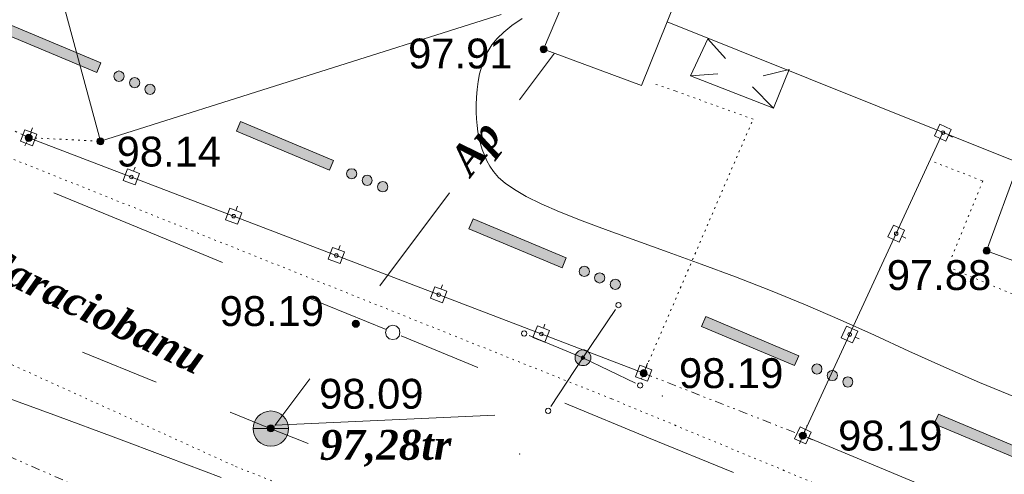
# Model space of a CAD drawing. Header units: millimetres. Extents: x 9396 to 25236, y 15106 to 31102.
# Tile 109 of 256: x 11153 to 11208, y 16068 to 16093. Entities that reach past the tile are written whole.
import ezdxf
from ezdxf.enums import TextEntityAlignment as Align

# ---------------------------------------------------------------- set-up
doc = ezdxf.new("R2010")
doc.units = ezdxf.units.MM
for name, pattern in [('DIVIDE', [1.25, 0.5, -0.25, 0, -0.25, 0, -0.25]), ('DOT', [0.25, 0, -0.25]), ('HIDDEN', [0.375, 0.25, -0.125])]:
    doc.linetypes.add(name, pattern=pattern)
for name, color, linetype, lineweight, true_color in [('1001010', 7, 'Continuous', 9, 0x000000), ('10010110', 7, 'Continuous', 20, 0xa25100), ('1060000', 7, 'Continuous', 9, 0x000000), ('1070000', 7, 'DOT', 9, 0x000000), ('11113000', 7, 'Continuous', 9, 0x000000), ('2030012', 7, 'Continuous', 9, 0x000000), ('21100200', 7, 'HIDDEN', 0, 0x800080), ('3000105', 7, 'DIVIDE', 9, 0x000000), ('3000113', 7, 'Continuous', 9, 0x000000), ('3000130', 7, 'Continuous', 9, 0x000000), ('5010210', 7, 'Continuous', 20, 0x008000), ('5010420', 7, 'Continuous', 9, 0x000000), ('9010110', 7, 'Continuous', 9, 0x000000), ('9010120', 7, 'Continuous', 20, 0x000000)]:
    doc.layers.add(name, color=color, linetype=linetype, lineweight=lineweight, true_color=true_color)
doc.styles.add('12', font='timesbi.ttf', dxfattribs={"height": 0.001693})
doc.styles.add('2', font='timesbi.ttf', dxfattribs={"height": 0.001693})
doc.styles.add('3', font='timesbi.ttf', dxfattribs={"height": 0.001693})
doc.styles.add('F2', font='arial.ttf', dxfattribs={"height": 0.001693})

# ---------------------------------------------------------------- blocks, each defined once
blk = doc.blocks.new('SYMBOL21100200')
at = {"true_color": 0x800080}
h = blk.add_hatch(color=216, dxfattribs=at)
edge = h.paths.add_edge_path()
edge.add_arc((0, 0), 0.1, 0, 360)
at = {"color": 216, "linetype": 'Continuous', "lineweight": 0, "true_color": 0x800080}
blk.add_circle((0, 0), 0.1, dxfattribs=at)
blk = doc.blocks.new('SYMBOL2030012')
at = {"true_color": 0xffffff}
h = blk.add_hatch(color=7, dxfattribs=at)
edge = h.paths.add_edge_path()
edge.add_arc((0, 0), 0.225, 0, 360)
at = {"true_color": 0x000000}
h = blk.add_hatch(color=18, dxfattribs=at)
edge = h.paths.add_edge_path()
edge.add_arc((0, 0), 0.05, 0, 360)
at = {"color": 18, "linetype": 'Continuous', "lineweight": 0, "true_color": 0x000000}
for radius in [0.225, 0.05]:
    blk.add_circle((0, 0), radius, dxfattribs=at)
blk = doc.blocks.new('SYMBOL5010420')
at = {"true_color": 0xffffff}
h = blk.add_hatch(color=7, dxfattribs=at)
edge = h.paths.add_edge_path()
edge.add_arc((0, 0), 0.5, 0, 360)
at = {"color": 18, "linetype": 'Continuous', "lineweight": 9, "true_color": 0x000000, "flags": 128}
blk.add_lwpolyline([(-0.5, 0), (0.5, 0)], dxfattribs=at)
at = {"color": 18, "linetype": 'Continuous', "lineweight": 9, "true_color": 0x000000}
blk.add_circle((0, 0), 0.5, dxfattribs=at)

msp = doc.modelspace()

# ---------------------------------------------------------------- hatches: boundary and pattern name
at = {"layer": '11113000', "true_color": 0xffffff}
h = msp.add_hatch(color=7, dxfattribs=at)
h.paths.add_polyline_path([(11151.741, 16092.627), (11157.021, 16090.417), (11157.251, 16090.967), (11151.971, 16093.177)])
h.paths.add_polyline_path([(11158.271, 16089.917), (11158.421, 16089.957), (11158.531, 16090.067), (11158.571, 16090.207), (11158.531, 16090.357), (11158.421, 16090.467), (11158.271, 16090.507), (11158.131, 16090.467), (11158.021, 16090.357), (11157.981, 16090.207), (11158.021, 16090.067), (11158.131, 16089.957)])
h.paths.add_polyline_path([(11159.151, 16089.547), (11159.301, 16089.587), (11159.411, 16089.697), (11159.451, 16089.837), (11159.411, 16089.987), (11159.301, 16090.097), (11159.151, 16090.137), (11159.011, 16090.097), (11158.901, 16089.987), (11158.861, 16089.837), (11158.901, 16089.697), (11159.011, 16089.587)])
h.paths.add_polyline_path([(11160.031, 16089.177), (11160.181, 16089.217), (11160.291, 16089.327), (11160.331, 16089.477), (11160.291, 16089.617), (11160.181, 16089.727), (11160.031, 16089.767), (11159.891, 16089.727), (11159.781, 16089.617), (11159.741, 16089.477), (11159.781, 16089.327), (11159.891, 16089.217)])
h.paths.add_polyline_path([(11164.931, 16087.097), (11170.201, 16084.877), (11170.431, 16085.437), (11165.161, 16087.647)])
h.paths.add_polyline_path([(11171.461, 16084.387), (11171.611, 16084.427), (11171.711, 16084.537), (11171.751, 16084.677), (11171.711, 16084.827), (11171.611, 16084.937), (11171.461, 16084.967), (11171.311, 16084.937), (11171.211, 16084.827), (11171.171, 16084.677), (11171.211, 16084.537), (11171.311, 16084.427)])
h.paths.add_polyline_path([(11172.341, 16084.017), (11172.491, 16084.057), (11172.591, 16084.167), (11172.631, 16084.307), (11172.591, 16084.457), (11172.491, 16084.567), (11172.341, 16084.607), (11172.191, 16084.567), (11172.091, 16084.457), (11172.051, 16084.307), (11172.091, 16084.167), (11172.191, 16084.057)])
h.paths.add_polyline_path([(11173.221, 16083.647), (11173.371, 16083.687), (11173.471, 16083.797), (11173.511, 16083.937), (11173.471, 16084.087), (11173.371, 16084.197), (11173.221, 16084.237), (11173.071, 16084.197), (11172.961, 16084.087), (11172.931, 16083.937), (11172.961, 16083.797), (11173.071, 16083.687)])
h.paths.add_polyline_path([(11178.111, 16081.567), (11183.391, 16079.347), (11183.621, 16079.907), (11178.351, 16082.117)])
h.paths.add_polyline_path([(11184.651, 16078.857), (11184.791, 16078.897), (11184.901, 16078.997), (11184.941, 16079.147), (11184.901, 16079.297), (11184.791, 16079.397), (11184.651, 16079.437), (11184.501, 16079.397), (11184.391, 16079.297), (11184.351, 16079.147), (11184.391, 16078.997), (11184.501, 16078.897)])
h.paths.add_polyline_path([(11185.531, 16078.487), (11185.671, 16078.527), (11185.781, 16078.627), (11185.821, 16078.777), (11185.781, 16078.927), (11185.671, 16079.027), (11185.531, 16079.067), (11185.381, 16079.027), (11185.271, 16078.927), (11185.231, 16078.777), (11185.271, 16078.627), (11185.381, 16078.527)])
h.paths.add_polyline_path([(11186.401, 16078.117), (11186.551, 16078.157), (11186.661, 16078.267), (11186.701, 16078.407), (11186.661, 16078.557), (11186.551, 16078.667), (11186.401, 16078.707), (11186.261, 16078.667), (11186.151, 16078.557), (11186.111, 16078.407), (11186.151, 16078.267), (11186.261, 16078.157)])
h.paths.add_polyline_path([(11191.301, 16076.027), (11196.571, 16073.817), (11196.811, 16074.367), (11191.531, 16076.587)])
h.paths.add_polyline_path([(11197.831, 16073.317), (11197.981, 16073.357), (11198.091, 16073.467), (11198.121, 16073.617), (11198.091, 16073.757), (11197.981, 16073.867), (11197.831, 16073.907), (11197.691, 16073.867), (11197.581, 16073.757), (11197.541, 16073.617), (11197.581, 16073.467), (11197.691, 16073.357)])
h.paths.add_polyline_path([(11198.711, 16072.957), (11198.861, 16072.987), (11198.961, 16073.097), (11199.001, 16073.247), (11198.961, 16073.397), (11198.861, 16073.497), (11198.711, 16073.537), (11198.561, 16073.497), (11198.461, 16073.397), (11198.421, 16073.247), (11198.461, 16073.097), (11198.561, 16072.987)])
h.paths.add_polyline_path([(11199.591, 16072.587), (11199.741, 16072.627), (11199.841, 16072.727), (11199.881, 16072.877), (11199.841, 16073.027), (11199.741, 16073.127), (11199.591, 16073.167), (11199.441, 16073.127), (11199.341, 16073.027), (11199.301, 16072.877), (11199.341, 16072.727), (11199.441, 16072.627)])
h.paths.add_polyline_path([(11204.481, 16070.497), (11209.761, 16068.287), (11209.991, 16068.837), (11204.721, 16071.047)])
h.paths.add_polyline_path([(11211.021, 16067.787), (11211.161, 16067.827), (11211.271, 16067.937), (11211.311, 16068.087), (11211.271, 16068.227), (11211.161, 16068.337), (11211.021, 16068.377), (11210.871, 16068.337), (11210.761, 16068.227), (11210.721, 16068.087), (11210.761, 16067.937), (11210.871, 16067.827)])
h.paths.add_polyline_path([(11211.901, 16067.417), (11212.041, 16067.457), (11212.151, 16067.567), (11212.191, 16067.717), (11212.151, 16067.857), (11212.041, 16067.967), (11211.901, 16068.007), (11211.751, 16067.967), (11211.641, 16067.857), (11211.601, 16067.717), (11211.641, 16067.567), (11211.751, 16067.457)])
h.paths.add_polyline_path([(11212.781, 16067.047), (11212.921, 16067.087), (11213.031, 16067.197), (11213.071, 16067.347), (11213.031, 16067.487), (11212.921, 16067.597), (11212.781, 16067.637), (11212.631, 16067.597), (11212.521, 16067.487), (11212.481, 16067.347), (11212.521, 16067.197), (11212.631, 16067.087)])
h.paths.add_polyline_path([(11217.671, 16064.967), (11222.941, 16062.757), (11223.181, 16063.307), (11217.901, 16065.517)])
h.paths.add_polyline_path([(11224.201, 16062.257), (11224.351, 16062.297), (11224.461, 16062.407), (11224.501, 16062.547), (11224.461, 16062.697), (11224.351, 16062.807), (11224.201, 16062.847), (11224.061, 16062.807), (11223.951, 16062.697), (11223.911, 16062.547), (11223.951, 16062.407), (11224.061, 16062.297)])
h.paths.add_polyline_path([(11225.081, 16061.887), (11225.231, 16061.927), (11225.341, 16062.037), (11225.381, 16062.177), (11225.341, 16062.327), (11225.231, 16062.437), (11225.081, 16062.477), (11224.941, 16062.437), (11224.831, 16062.327), (11224.791, 16062.177), (11224.831, 16062.037), (11224.941, 16061.927)])
h.paths.add_polyline_path([(11225.961, 16061.517), (11226.111, 16061.557), (11226.221, 16061.667), (11226.251, 16061.817), (11226.221, 16061.957), (11226.111, 16062.067), (11225.961, 16062.107), (11225.811, 16062.067), (11225.711, 16061.957), (11225.671, 16061.817), (11225.711, 16061.667), (11225.811, 16061.557)])
h.paths.add_polyline_path([(11230.861, 16059.437), (11236.131, 16057.217), (11236.361, 16057.777), (11231.091, 16059.987)])
h.paths.add_polyline_path([(11237.391, 16056.727), (11237.541, 16056.767), (11237.641, 16056.867), (11237.681, 16057.017), (11237.641, 16057.167), (11237.541, 16057.267), (11237.391, 16057.307), (11237.241, 16057.267), (11237.141, 16057.167), (11237.101, 16057.017), (11237.141, 16056.867), (11237.241, 16056.767)])
h.paths.add_polyline_path([(11238.271, 16056.357), (11238.411, 16056.397), (11238.521, 16056.507), (11238.561, 16056.647), (11238.521, 16056.797), (11238.411, 16056.907), (11238.271, 16056.947), (11238.121, 16056.907), (11238.011, 16056.797), (11237.971, 16056.647), (11238.011, 16056.507), (11238.121, 16056.397)])
h.paths.add_polyline_path([(11239.151, 16055.987), (11239.291, 16056.027), (11239.401, 16056.137), (11239.441, 16056.277), (11239.401, 16056.427), (11239.291, 16056.537), (11239.151, 16056.577), (11239.001, 16056.537), (11238.891, 16056.427), (11238.851, 16056.277), (11238.891, 16056.137), (11239.001, 16056.027)])
h.paths.add_polyline_path([(11244.041, 16053.897), (11249.321, 16051.687), (11249.551, 16052.247), (11244.271, 16054.457)])
h.paths.add_polyline_path([(11250.571, 16051.197), (11250.721, 16051.237), (11250.831, 16051.337), (11250.871, 16051.487), (11250.831, 16051.637), (11250.721, 16051.737), (11250.571, 16051.777), (11250.431, 16051.737), (11250.321, 16051.637), (11250.281, 16051.487), (11250.321, 16051.337), (11250.431, 16051.237)])
h.paths.add_polyline_path([(11251.451, 16050.827), (11251.601, 16050.867), (11251.711, 16050.967), (11251.751, 16051.117), (11251.711, 16051.267), (11251.601, 16051.367), (11251.451, 16051.407), (11251.311, 16051.367), (11251.201, 16051.267), (11251.161, 16051.117), (11251.201, 16050.967), (11251.311, 16050.867)])
h.paths.add_polyline_path([(11252.331, 16050.457), (11252.481, 16050.497), (11252.591, 16050.597), (11252.631, 16050.747), (11252.591, 16050.897), (11252.481, 16051.007), (11252.331, 16051.037), (11252.191, 16051.007), (11252.081, 16050.897), (11252.041, 16050.747), (11252.081, 16050.597), (11252.191, 16050.497)])
h.paths.add_polyline_path([(11257.231, 16048.367), (11262.501, 16046.157), (11262.731, 16046.707), (11257.461, 16048.927)])
h.paths.add_polyline_path([(11263.761, 16045.657), (11263.911, 16045.697), (11264.011, 16045.807), (11264.051, 16045.957), (11264.011, 16046.097), (11263.911, 16046.207), (11263.761, 16046.247), (11263.611, 16046.207), (11263.511, 16046.097), (11263.471, 16045.957), (11263.511, 16045.807), (11263.611, 16045.697)])
h.paths.add_polyline_path([(11264.641, 16045.297), (11264.791, 16045.327), (11264.891, 16045.437), (11264.931, 16045.587), (11264.891, 16045.727), (11264.791, 16045.837), (11264.641, 16045.877), (11264.491, 16045.837), (11264.391, 16045.727), (11264.351, 16045.587), (11264.391, 16045.437), (11264.491, 16045.327)])
h.paths.add_polyline_path([(11265.521, 16044.927), (11265.661, 16044.967), (11265.771, 16045.067), (11265.811, 16045.217), (11265.771, 16045.367), (11265.661, 16045.467), (11265.521, 16045.507), (11265.371, 16045.467), (11265.261, 16045.367), (11265.231, 16045.217), (11265.261, 16045.067), (11265.371, 16044.967)])
h.paths.add_polyline_path([(11270.411, 16042.837), (11275.691, 16040.627), (11275.921, 16041.177), (11270.641, 16043.387)])
h.paths.add_polyline_path([(11276.951, 16040.127), (11277.091, 16040.167), (11277.201, 16040.277), (11277.241, 16040.417), (11277.201, 16040.567), (11277.091, 16040.677), (11276.951, 16040.717), (11276.801, 16040.677), (11276.691, 16040.567), (11276.651, 16040.417), (11276.691, 16040.277), (11276.801, 16040.167)])
h.paths.add_polyline_path([(11277.821, 16039.757), (11277.971, 16039.797), (11278.081, 16039.907), (11278.121, 16040.057), (11278.081, 16040.197), (11277.971, 16040.307), (11277.821, 16040.347), (11277.681, 16040.307), (11277.571, 16040.197), (11277.531, 16040.057), (11277.571, 16039.907), (11277.681, 16039.797)])
h.paths.add_polyline_path([(11278.701, 16039.387), (11278.851, 16039.427), (11278.961, 16039.537), (11279.001, 16039.687), (11278.961, 16039.827), (11278.851, 16039.937), (11278.701, 16039.977), (11278.561, 16039.937), (11278.451, 16039.827), (11278.411, 16039.687), (11278.451, 16039.537), (11278.561, 16039.427)])

# ---------------------------------------------------------------- linework, layer by layer
at = {"layer": '1001010', "color": 253}
for p, q in [((11154.934, 16095.029), (11157.223, 16086.524)), ((11157.223, 16086.524), (11179.946, 16093.706)), ((11189.35, 16093.303), (11187.885, 16089.687)), ((11191.654, 16092.335), (11192.646, 16091.21)), ((11190.677, 16090.235), (11192.216, 16090.351)), ((11196.258, 16090.593), (11194.79, 16090.226)), ((11195.369, 16088.397), (11196.258, 16090.593)), ((11195.369, 16088.397), (11194.179, 16089.614))]:
    msp.add_line(p, q, dxfattribs=at)
for points in [[(11189.35, 16093.303, 0), (11194.43, 16105.919, 0), (11215.685, 16097.07, 0)], [(11184.312, 16096.436, 0), (11182.343, 16091.739, 0), (11187.885, 16089.687, 0)], [(11227.336, 16073.014, 0), (11207.449, 16080.318, 0), (11209.284, 16085.294, 0), (11189.35, 16093.303, 0)], [(11195.369, 16088.397, 0), (11190.677, 16090.235, 0), (11191.654, 16092.335, 0)]]:
    msp.add_polyline3d(points, dxfattribs=at)
at = {"layer": '10010110'}
for points in [[(11209.122, 16071.998, 42.169), (11207.049, 16072.853, 45.263), (11205.032, 16073.735, 47.753), (11203.055, 16074.63, 49.691), (11201.1, 16075.524, 51.132), (11199.151, 16076.404, 52.129), (11197.189, 16077.255, 52.734), (11195.205, 16078.066, 53.008), (11193.226, 16078.834, 53.03), (11191.282, 16079.559, 52.886), (11189.407, 16080.239, 52.661), (11187.633, 16080.876, 52.44), (11185.994, 16081.469, 52.31), (11184.521, 16082.016, 52.356), (11183.247, 16082.519, 52.664), (11182.196, 16082.977, 53.303), (11181.35, 16083.397, 54.278), (11180.684, 16083.782, 55.579), (11180.171, 16084.141, 57.195), (11179.784, 16084.478, 59.116), (11179.498, 16084.8, 61.332), (11179.286, 16085.112, 63.831), (11179.122, 16085.421, 66.604), (11178.983, 16085.732, 69.601), (11178.864, 16086.048, 72.622), (11178.765, 16086.372, 75.427), (11178.684, 16086.705, 77.778), (11178.621, 16087.05, 79.434), (11178.574, 16087.41, 80.158), (11178.542, 16087.786, 79.709), (11178.524, 16088.181, 77.848), (11178.521, 16088.596, 74.434), (11178.534, 16089.027, 69.713), (11178.569, 16089.467, 64.027), (11178.627, 16089.911, 57.72), (11178.714, 16090.353, 51.134), (11178.832, 16090.788, 44.614), (11178.986, 16091.208, 38.502), (11179.179, 16091.609, 33.14), (11179.416, 16091.988, 28.788), (11179.713, 16092.353, 25.363), (11180.085, 16092.715, 22.699), (11180.55, 16093.086, 20.629), (11181.123, 16093.477, 18.986)], [(11164.066, 16067.461, 114.169), (11161.064, 16068.603, 109.627), (11157.949, 16069.767, 103.32), (11154.785, 16070.936, 96.088), (11151.638, 16072.092, 88.767)]]:
    msp.add_polyline3d(points, dxfattribs=at)
at = {"layer": '1060000', "color": 253}
msp.add_line((11167.112, 16070.419), (11179.569, 16071.002, 31.137), dxfattribs=at)
at = {"layer": '1070000', "color": 253}
for p, q in [((11153.156, 16086.724), (11157.223, 16086.524)), ((11164.883, 16068.086), (11255.034, 16032.491))]:
    msp.add_line(p, q, dxfattribs=at)
for points in [[(11045.971, 16118.68, 0), (11066.174, 16111.322, 0), (11099.971, 16097.603, 0), (11164.883, 16068.086, 0)], [(11151.216, 16096.89, 0), (11145.405, 16092.563, 0), (11145.157, 16088.359, 0), (11186.205, 16071.915, 0), (11212.4, 16061.031, 0)], [(11188.018, 16073.372, 0), (11194.217, 16087.776, 0), (11189.8, 16089.375, 0), (11188.5, 16089.823, 0)], [(11204.495, 16085.339, 0), (11207.237, 16084.273, 0), (11205.257, 16079.4, 0), (11212.871, 16076.202, 0), (11211.196, 16072.395, 0), (11215.155, 16070.873, 0), (11211.442, 16063.855, 0)]]:
    msp.add_polyline3d(points, dxfattribs=at)
at = {"layer": '11113000', "color": 253}
for points in [[(11151.741, 16092.627, 8.79), (11157.021, 16090.417, 8.79), (11157.251, 16090.967, 8.79), (11151.971, 16093.177, 8.79), (11151.741, 16092.627, 8.79)], [(11158.271, 16089.917, 8.79), (11158.421, 16089.957, 8.79), (11158.531, 16090.067, 8.79), (11158.571, 16090.207, 8.79), (11158.531, 16090.357, 8.79), (11158.421, 16090.467, 8.79), (11158.271, 16090.507, 8.79), (11158.131, 16090.467, 8.79), (11158.021, 16090.357, 8.79), (11157.981, 16090.207, 8.79), (11158.021, 16090.067, 8.79), (11158.131, 16089.957, 8.79), (11158.271, 16089.917, 8.79)], [(11159.151, 16089.547, 8.79), (11159.301, 16089.587, 8.79), (11159.411, 16089.697, 8.79), (11159.451, 16089.837, 8.79), (11159.411, 16089.987, 8.79), (11159.301, 16090.097, 8.79), (11159.151, 16090.137, 8.79), (11159.011, 16090.097, 8.79), (11158.901, 16089.987, 8.79), (11158.861, 16089.837, 8.79), (11158.901, 16089.697, 8.79), (11159.011, 16089.587, 8.79), (11159.151, 16089.547, 8.79)], [(11160.031, 16089.177, 8.79), (11160.181, 16089.217, 8.79), (11160.291, 16089.327, 8.79), (11160.331, 16089.477, 8.79), (11160.291, 16089.617, 8.79), (11160.181, 16089.727, 8.79), (11160.031, 16089.767, 8.79), (11159.891, 16089.727, 8.79), (11159.781, 16089.617, 8.79), (11159.741, 16089.477, 8.79), (11159.781, 16089.327, 8.79), (11159.891, 16089.217, 8.79), (11160.031, 16089.177, 8.79)], [(11164.931, 16087.097, 8.79), (11170.201, 16084.877, 8.79), (11170.431, 16085.437, 8.79), (11165.161, 16087.647, 8.79), (11164.931, 16087.097, 8.79)], [(11171.461, 16084.387, 8.79), (11171.611, 16084.427, 8.79), (11171.711, 16084.537, 8.79), (11171.751, 16084.677, 8.79), (11171.711, 16084.827, 8.79), (11171.611, 16084.937, 8.79), (11171.461, 16084.967, 8.79), (11171.311, 16084.937, 8.79), (11171.211, 16084.827, 8.79), (11171.171, 16084.677, 8.79), (11171.211, 16084.537, 8.79), (11171.311, 16084.427, 8.79), (11171.461, 16084.387, 8.79)], [(11172.341, 16084.017, 8.79), (11172.491, 16084.057, 8.79), (11172.591, 16084.167, 8.79), (11172.631, 16084.307, 8.79), (11172.591, 16084.457, 8.79), (11172.491, 16084.567, 8.79), (11172.341, 16084.607, 8.79), (11172.191, 16084.567, 8.79), (11172.091, 16084.457, 8.79), (11172.051, 16084.307, 8.79), (11172.091, 16084.167, 8.79), (11172.191, 16084.057, 8.79), (11172.341, 16084.017, 8.79)], [(11173.221, 16083.647, 8.79), (11173.371, 16083.687, 8.79), (11173.471, 16083.797, 8.79), (11173.511, 16083.937, 8.79), (11173.471, 16084.087, 8.79), (11173.371, 16084.197, 8.79), (11173.221, 16084.237, 8.79), (11173.071, 16084.197, 8.79), (11172.961, 16084.087, 8.79), (11172.931, 16083.937, 8.79), (11172.961, 16083.797, 8.79), (11173.071, 16083.687, 8.79), (11173.221, 16083.647, 8.79)], [(11178.111, 16081.567, 8.79), (11183.391, 16079.347, 8.79), (11183.621, 16079.907, 8.79), (11178.351, 16082.117, 8.79), (11178.111, 16081.567, 8.79)], [(11184.651, 16078.857, 8.79), (11184.791, 16078.897, 8.79), (11184.901, 16078.997, 8.79), (11184.941, 16079.147, 8.79), (11184.901, 16079.297, 8.79), (11184.791, 16079.397, 8.79), (11184.651, 16079.437, 8.79), (11184.501, 16079.397, 8.79), (11184.391, 16079.297, 8.79), (11184.351, 16079.147, 8.79), (11184.391, 16078.997, 8.79), (11184.501, 16078.897, 8.79), (11184.651, 16078.857, 8.79)], [(11185.531, 16078.487, 8.79), (11185.671, 16078.527, 8.79), (11185.781, 16078.627, 8.79), (11185.821, 16078.777, 8.79), (11185.781, 16078.927, 8.79), (11185.671, 16079.027, 8.79), (11185.531, 16079.067, 8.79), (11185.381, 16079.027, 8.79), (11185.271, 16078.927, 8.79), (11185.231, 16078.777, 8.79), (11185.271, 16078.627, 8.79), (11185.381, 16078.527, 8.79), (11185.531, 16078.487, 8.79)], [(11186.401, 16078.117, 8.79), (11186.551, 16078.157, 8.79), (11186.661, 16078.267, 8.79), (11186.701, 16078.407, 8.79), (11186.661, 16078.557, 8.79), (11186.551, 16078.667, 8.79), (11186.401, 16078.707, 8.79), (11186.261, 16078.667, 8.79), (11186.151, 16078.557, 8.79), (11186.111, 16078.407, 8.79), (11186.151, 16078.267, 8.79), (11186.261, 16078.157, 8.79), (11186.401, 16078.117, 8.79)], [(11191.301, 16076.027, 8.79), (11196.571, 16073.817, 8.79), (11196.811, 16074.367, 8.79), (11191.531, 16076.587, 8.79), (11191.301, 16076.027, 8.79)], [(11197.831, 16073.317, 8.79), (11197.981, 16073.357, 8.79), (11198.091, 16073.467, 8.79), (11198.121, 16073.617, 8.79), (11198.091, 16073.757, 8.79), (11197.981, 16073.867, 8.79), (11197.831, 16073.907, 8.79), (11197.691, 16073.867, 8.79), (11197.581, 16073.757, 8.79), (11197.541, 16073.617, 8.79), (11197.581, 16073.467, 8.79), (11197.691, 16073.357, 8.79), (11197.831, 16073.317, 8.79)], [(11198.711, 16072.957, 8.79), (11198.861, 16072.987, 8.79), (11198.961, 16073.097, 8.79), (11199.001, 16073.247, 8.79), (11198.961, 16073.397, 8.79), (11198.861, 16073.497, 8.79), (11198.711, 16073.537, 8.79), (11198.561, 16073.497, 8.79), (11198.461, 16073.397, 8.79), (11198.421, 16073.247, 8.79), (11198.461, 16073.097, 8.79), (11198.561, 16072.987, 8.79), (11198.711, 16072.957, 8.79)], [(11199.591, 16072.587, 8.79), (11199.741, 16072.627, 8.79), (11199.841, 16072.727, 8.79), (11199.881, 16072.877, 8.79), (11199.841, 16073.027, 8.79), (11199.741, 16073.127, 8.79), (11199.591, 16073.167, 8.79), (11199.441, 16073.127, 8.79), (11199.341, 16073.027, 8.79), (11199.301, 16072.877, 8.79), (11199.341, 16072.727, 8.79), (11199.441, 16072.627, 8.79), (11199.591, 16072.587, 8.79)], [(11204.481, 16070.497, 8.79), (11209.761, 16068.287, 8.79), (11209.991, 16068.837, 8.79), (11204.721, 16071.047, 8.79), (11204.481, 16070.497, 8.79)]]:
    msp.add_polyline3d(points, close=True, dxfattribs=at)
at = {"layer": '3000105', "color": 253}
for p, q in [((11153.156, 16086.724), (11145.541, 16090.326)), ((11152.943, 16086.272), (11153.413, 16087.266)), ((11188.201, 16073.837), (11187.799, 16072.813)), ((11188.018, 16073.372), (11197.036, 16069.834)), ((11147.992, 16070.423), (11156.618, 16066.657, 196.44)), ((11196.853, 16069.368), (11197.255, 16070.392))]:
    msp.add_line(p, q, dxfattribs=at)
at = {"layer": '3000113', "color": 253}
msp.add_line((11211.442, 16063.855), (11197.036, 16069.834), dxfattribs=at)
at = {"layer": '3000130', "color": 253}
for p, q in [((11153.371, 16087.287), (11153.281, 16087.047)), ((11153.156, 16086.724), (11188.018, 16073.372)), ((11204.975, 16087.011), (11197.036, 16069.834)), ((11205.521, 16086.757), (11205.291, 16086.867)), ((11159.181, 16085.057), (11159.091, 16084.827)), ((11164.991, 16082.837), (11164.901, 16082.597)), ((11202.871, 16081.037), (11202.651, 16081.147)), ((11170.801, 16080.607), (11170.711, 16080.377)), ((11176.611, 16078.387), (11176.521, 16078.147)), ((11182.421, 16076.157), (11182.331, 16075.927)), ((11200.231, 16075.317), (11200.001, 16075.417)), ((11188.231, 16073.937), (11188.141, 16073.697)), ((11197.591, 16069.597), (11197.361, 16069.697))]:
    msp.add_line(p, q, dxfattribs=at)
for points in [[(11204.811, 16087.487, 0), (11204.501, 16086.827, 0), (11205.141, 16086.527, 0), (11205.451, 16087.197, 0), (11204.811, 16087.487, 0)], [(11152.691, 16086.527, 0), (11153.371, 16086.267, 0), (11153.621, 16086.917, 0), (11152.941, 16087.177, 0), (11152.691, 16086.527, 0)], [(11153.161, 16086.627, 0), (11153.211, 16086.637, 0), (11153.241, 16086.677, 0), (11153.261, 16086.727, 0), (11153.241, 16086.777, 0), (11153.211, 16086.817, 0), (11153.161, 16086.827, 0), (11153.101, 16086.817, 0), (11153.071, 16086.777, 0), (11153.051, 16086.727, 0), (11153.071, 16086.677, 0), (11153.101, 16086.637, 0), (11153.161, 16086.627, 0)], [(11204.971, 16086.907, 0), (11205.031, 16086.927, 0), (11205.061, 16086.957, 0), (11205.081, 16087.007, 0), (11205.061, 16087.067, 0), (11205.031, 16087.097, 0), (11204.971, 16087.117, 0), (11204.921, 16087.097, 0), (11204.891, 16087.067, 0), (11204.871, 16087.007, 0), (11204.891, 16086.957, 0), (11204.921, 16086.927, 0), (11204.971, 16086.907, 0)], [(11158.501, 16084.297, 0), (11159.181, 16084.047, 0), (11159.431, 16084.697, 0), (11158.751, 16084.957, 0), (11158.501, 16084.297, 0)], [(11158.971, 16084.397, 0), (11159.021, 16084.407, 0), (11159.051, 16084.447, 0), (11159.071, 16084.497, 0), (11159.051, 16084.547, 0), (11159.021, 16084.587, 0), (11158.971, 16084.597, 0), (11158.911, 16084.587, 0), (11158.881, 16084.547, 0), (11158.861, 16084.497, 0), (11158.881, 16084.447, 0), (11158.911, 16084.407, 0), (11158.971, 16084.397, 0)], [(11164.311, 16082.077, 0), (11164.991, 16081.817, 0), (11165.241, 16082.467, 0), (11164.561, 16082.727, 0), (11164.311, 16082.077, 0)], [(11164.771, 16082.177, 0), (11164.831, 16082.187, 0), (11164.861, 16082.227, 0), (11164.881, 16082.277, 0), (11164.861, 16082.327, 0), (11164.831, 16082.367, 0), (11164.771, 16082.377, 0), (11164.721, 16082.367, 0), (11164.691, 16082.327, 0), (11164.671, 16082.277, 0), (11164.691, 16082.227, 0), (11164.721, 16082.187, 0), (11164.771, 16082.177, 0)], [(11202.171, 16081.767, 0), (11201.861, 16081.107, 0), (11202.491, 16080.807, 0), (11202.801, 16081.477, 0), (11202.171, 16081.767, 0)], [(11202.331, 16081.187, 0), (11202.381, 16081.197, 0), (11202.421, 16081.237, 0), (11202.431, 16081.287, 0), (11202.421, 16081.337, 0), (11202.381, 16081.377, 0), (11202.331, 16081.397, 0), (11202.281, 16081.377, 0), (11202.241, 16081.337, 0), (11202.231, 16081.287, 0), (11202.241, 16081.237, 0), (11202.281, 16081.197, 0), (11202.331, 16081.187, 0)], [(11170.121, 16079.847, 0), (11170.801, 16079.597, 0), (11171.051, 16080.247, 0), (11170.371, 16080.507, 0), (11170.121, 16079.847, 0)], [(11170.581, 16079.947, 0), (11170.641, 16079.957, 0), (11170.671, 16079.997, 0), (11170.691, 16080.047, 0), (11170.671, 16080.097, 0), (11170.641, 16080.137, 0), (11170.581, 16080.147, 0), (11170.531, 16080.137, 0), (11170.501, 16080.097, 0), (11170.481, 16080.047, 0), (11170.501, 16079.997, 0), (11170.531, 16079.957, 0), (11170.581, 16079.947, 0)], [(11175.931, 16077.627, 0), (11176.611, 16077.367, 0), (11176.861, 16078.017, 0), (11176.181, 16078.277, 0), (11175.931, 16077.627, 0)], [(11176.391, 16077.717, 0), (11176.451, 16077.737, 0), (11176.481, 16077.777, 0), (11176.501, 16077.827, 0), (11176.481, 16077.877, 0), (11176.451, 16077.907, 0), (11176.391, 16077.927, 0), (11176.341, 16077.907, 0), (11176.311, 16077.877, 0), (11176.291, 16077.827, 0), (11176.311, 16077.777, 0), (11176.341, 16077.737, 0), (11176.391, 16077.717, 0)], [(11181.741, 16075.397, 0), (11182.421, 16075.137, 0), (11182.671, 16075.797, 0), (11181.991, 16076.057, 0), (11181.741, 16075.397, 0)], [(11182.201, 16075.497, 0), (11182.261, 16075.507, 0), (11182.291, 16075.547, 0), (11182.311, 16075.597, 0), (11182.291, 16075.647, 0), (11182.261, 16075.687, 0), (11182.201, 16075.697, 0), (11182.151, 16075.687, 0), (11182.121, 16075.647, 0), (11182.101, 16075.597, 0), (11182.121, 16075.547, 0), (11182.151, 16075.507, 0), (11182.201, 16075.497, 0)], [(11199.521, 16076.047, 0), (11199.211, 16075.377, 0), (11199.851, 16075.087, 0), (11200.161, 16075.757, 0), (11199.521, 16076.047, 0)], [(11199.691, 16075.467, 0), (11199.741, 16075.477, 0), (11199.771, 16075.517, 0), (11199.791, 16075.567, 0), (11199.771, 16075.617, 0), (11199.741, 16075.657, 0), (11199.691, 16075.667, 0), (11199.631, 16075.657, 0), (11199.601, 16075.617, 0), (11199.581, 16075.567, 0), (11199.601, 16075.517, 0), (11199.631, 16075.477, 0), (11199.691, 16075.467, 0)], [(11187.551, 16073.177, 0), (11188.231, 16072.917, 0), (11188.481, 16073.567, 0), (11187.801, 16073.827, 0), (11187.551, 16073.177, 0)], [(11188.011, 16073.267, 0), (11188.061, 16073.287, 0), (11188.101, 16073.327, 0), (11188.121, 16073.377, 0), (11188.101, 16073.427, 0), (11188.061, 16073.457, 0), (11188.011, 16073.477, 0), (11187.961, 16073.457, 0), (11187.931, 16073.427, 0), (11187.911, 16073.377, 0), (11187.931, 16073.327, 0), (11187.961, 16073.287, 0), (11188.011, 16073.267, 0)], [(11196.881, 16070.327, 0), (11196.571, 16069.657, 0), (11197.201, 16069.367, 0), (11197.511, 16070.037, 0), (11196.881, 16070.327, 0)], [(11197.041, 16069.747, 0), (11197.091, 16069.757, 0), (11197.131, 16069.797, 0), (11197.141, 16069.847, 0), (11197.131, 16069.897, 0), (11197.091, 16069.937, 0), (11197.041, 16069.947, 0), (11196.991, 16069.937, 0), (11196.951, 16069.897, 0), (11196.941, 16069.847, 0), (11196.951, 16069.797, 0), (11196.991, 16069.757, 0), (11197.041, 16069.747, 0)]]:
    msp.add_polyline3d(points, close=True, dxfattribs=at)
at = {"layer": '5010210'}
for p, q in [((11182.961, 16091.517), (11180.971, 16088.877)), ((11173.051, 16078.327), (11177.011, 16083.607)), ((11160.381, 16072.857), (11156.201, 16074.567)), ((11169.091, 16073.057), (11167.111, 16070.417)), ((11164.571, 16071.157), (11166.661, 16070.307)), ((11168.991, 16069.387), (11166.661, 16070.307))]:
    msp.add_line(p, q, dxfattribs=at)
at = {"layer": '9010110', "color": 253}
for q in [(11186.416, 16076.989), (11181.523, 16075.508), (11182.76, 16071.495), (11187.545, 16072.814)]:
    msp.add_line((11184.574, 16074.251), q, dxfattribs=at)
for points in [[(11186.734, 16077.238, 0), (11186.714, 16077.313, 0), (11186.659, 16077.368, 0), (11186.584, 16077.388, 0), (11186.509, 16077.368, 0), (11186.454, 16077.313, 0), (11186.434, 16077.238, 0), (11186.454, 16077.163, 0), (11186.509, 16077.109, 0), (11186.584, 16077.088, 0), (11186.659, 16077.109, 0), (11186.714, 16077.163, 0), (11186.734, 16077.238, 0)], [(11181.395, 16075.622, 0), (11181.375, 16075.697, 0), (11181.32, 16075.752, 0), (11181.245, 16075.772, 0), (11181.17, 16075.752, 0), (11181.115, 16075.697, 0), (11181.095, 16075.622, 0), (11181.115, 16075.547, 0), (11181.17, 16075.492, 0), (11181.245, 16075.472, 0), (11181.32, 16075.492, 0), (11181.375, 16075.547, 0), (11181.395, 16075.622, 0)], [(11187.965, 16072.684, 0), (11187.945, 16072.759, 0), (11187.89, 16072.814, 0), (11187.815, 16072.834, 0), (11187.74, 16072.814, 0), (11187.685, 16072.759, 0), (11187.665, 16072.684, 0), (11187.685, 16072.609, 0), (11187.74, 16072.554, 0), (11187.815, 16072.534, 0), (11187.89, 16072.554, 0), (11187.945, 16072.609, 0), (11187.965, 16072.684, 0)], [(11182.745, 16071.244, 0), (11182.725, 16071.319, 0), (11182.67, 16071.374, 0), (11182.595, 16071.394, 0), (11182.52, 16071.374, 0), (11182.465, 16071.319, 0), (11182.445, 16071.244, 0), (11182.465, 16071.169, 0), (11182.52, 16071.114, 0), (11182.595, 16071.094, 0), (11182.67, 16071.114, 0), (11182.725, 16071.169, 0), (11182.745, 16071.244, 0)]]:
    msp.add_polyline3d(points, close=True, dxfattribs=at)
at = {"layer": '9010110'}
for p in [(11189.079, 16072.072), (11180.977, 16068.785)]:
    msp.add_point(p, dxfattribs=at)
at = {"layer": '9010120', "color": 253}
for p, q in [((11159.311, 16081.647), (11154.581, 16083.597)), ((11164.141, 16079.657), (11159.311, 16081.647)), ((11168.961, 16077.667), (11173.411, 16075.847)), ((11174.271, 16075.487), (11178.621, 16073.697)), ((11188.281, 16069.717), (11183.541, 16071.667)), ((11193.101, 16067.737), (11188.281, 16069.717))]:
    msp.add_line(p, q, dxfattribs=at)
msp.add_polyline3d([(11173.791, 16075.277, 0), (11174.001, 16075.327, 0), (11174.151, 16075.477, 0), (11174.201, 16075.687, 0), (11174.151, 16075.887, 0), (11174.001, 16076.037, 0), (11173.791, 16076.097, 0), (11173.591, 16076.037, 0), (11173.441, 16075.887, 0), (11173.381, 16075.687, 0), (11173.441, 16075.477, 0), (11173.591, 16075.327, 0), (11173.791, 16075.277, 0)], close=True, dxfattribs=at)

# ---------------------------------------------------------------- block references
at = {"layer": '2030012', "color": 253, "xscale": 2, "yscale": 2, "zscale": 2}
msp.add_blockref('SYMBOL2030012', (11184.574, 16074.251), dxfattribs=at)
at = {"layer": '21100200', "xscale": 2, "yscale": 2, "zscale": 2}
for p in [(11182.343, 16091.739, 195.82), (11153.158, 16086.717, 196.16), (11157.218, 16086.517, 196.28), (11207.458, 16080.317, 195.76), (11171.698, 16076.177, 196.38), (11188.018, 16073.377, 196.38), (11166.877, 16070.248, 196.179), (11197.038, 16069.837, 196.38)]:
    msp.add_blockref('SYMBOL21100200', p, dxfattribs=at)
at = {"layer": '5010420', "color": 253, "xscale": 2, "yscale": 2, "zscale": 2}
msp.add_blockref('SYMBOL5010420', (11166.878, 16070.231, 196.166), dxfattribs=at)

# ---------------------------------------------------------------- texts
at = {"layer": '1070000', "color": 253, "style": '2'}
msp.add_text('str.D.Caraciobanu', height=1.69297, rotation=334.4, dxfattribs=at).set_placement((11145.319, 16082.5), align=Align.MIDDLE_LEFT)
at = {"layer": '21100200', "color": 253, "style": 'F2'}
for s, p in [('97.91', (11174.663, 16091.499, 195.82)), ('98.14', (11158.138, 16085.937, 43.5)), ('97.88', (11201.798, 16078.937, 195.76)), ('98.19', (11163.978, 16076.897, 196.38)), ('98.19', (11190.018, 16073.377, 196.38)), ('98.09', (11169.617, 16072.208, 101.759)), ('98.19', (11199.038, 16069.837, 196.38))]:
    msp.add_text(s, height=1.693, dxfattribs=at).set_placement(p, align=Align.MIDDLE_LEFT)
at = {"layer": '5010210', "color": 253, "style": '3'}
msp.add_text('Ap', height=1.693, rotation=52.8, dxfattribs=at).set_placement((11177.556, 16084.987), align=Align.MIDDLE_LEFT)
at = {"layer": '5010420', "color": 253, "style": '12'}
msp.add_text('97,28tr', height=1.693, dxfattribs=at).set_placement((11169.658, 16069.311, 69.626), align=Align.MIDDLE_LEFT)

doc.saveas('drawing.dxf')
